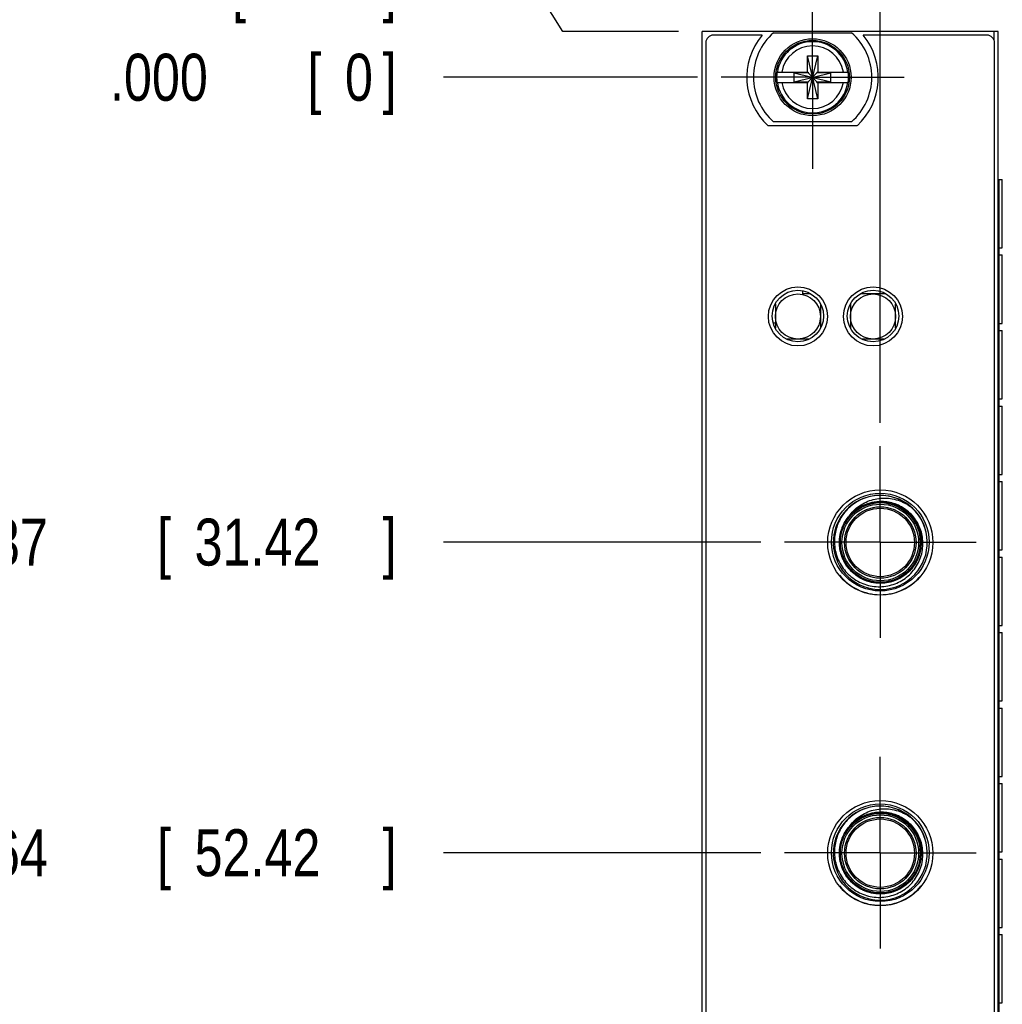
# Model space of a CAD drawing. Header units: inches. Extents: x 0.2 to 16.8, y 0.1 to 10.8.
# Tile 4 of 17: x 1.6 to 4.3, y 5.1 to 7.7. Entities that reach past the tile are written whole.
import ezdxf

# ---------------------------------------------------------------- set-up
doc = ezdxf.new("R2010")
doc.units = ezdxf.units.IN
doc.header["$LTSCALE"] = 0.935
doc.header["$MEASUREMENT"] = 0
doc.linetypes.add('CENTER', pattern=[0.6, 0.375, -0.075, 0.075, -0.075])
doc.layers.get('0').update_dxf_attribs({"linetype": 'CONTINUOUS'})
for name, color, linetype in [('03___PRT_ALL_CURVES', 7, 'CONTINUOUS'), ('DEFAULT_1', 7, 'CENTER'), ('DIMENSIONS', 7, 'CONTINUOUS')]:
    doc.layers.add(name, color=color, linetype=linetype)
doc.styles.get("Standard").update_dxf_attribs({"font": 'txt', "width": 0.8})
doc.dimstyles.new('DIMSTYLE_1', dxfattribs={"dimtxt": 0.125, "dimasz": 0.18, "dimexe": 0.18, "dimexo": 0.0625, "dimgap": 0.09, "dimtad": 0, "dimtih": 1, "dimtoh": 1, "dimdec": 3, "dimzin": 4, "dimdsep": 46, "dimtxsty": 'STANDARD', "dimblk": '_FILLED', "dimblk1": '_FILLED', "dimblk2": '_FILLED', "dimcen": 0.09, "dimadec": 0, "dimazin": 0, "dimtp": 0.001, "dimtm": 0.001, "dimtfac": 1, "dimtdec": 3, "dimtofl": 0, "dimtmove": 0, "dimatfit": 3, "dimldrblk": '_FILLED', "dimfxl": 1, "dimtolj": 1, "dimtzin": 4, "dimarcsym": 0})

# ---------------------------------------------------------------- blocks, each defined once
blk = doc.blocks.new('*D0')
at = {"layer": 'DIMENSIONS', "color": 2, "linetype": 'CONTINUOUS'}
for p, q in [((3.0128, 7.7888), (2.7716, 7.7888)), ((3.0891, 7.6673), (3.0128, 7.7888)), ((3.3966, 7.6673), (3.0891, 7.6673))]:
    blk.add_line(p, q, dxfattribs=at)
at = {"layer": 'DIMENSIONS', "color": 2, "linetype": 'CONTINUOUS', "width": 0.8}
for s, p in [('[', (2.2091, 7.7263)), (']', (2.6091, 7.7263)), ('.122', (1.6841, 7.7263)), ('3.1', (2.3091, 7.7263))]:
    blk.add_text(s, height=0.125, dxfattribs=at).set_placement(p)
blk = doc.blocks.new('_FILLED')
at = {"color": 0, "linetype": 'BYBLOCK'}
blk.add_solid([(0, 0), (-1, 0.174), (-1, -0.174)], dxfattribs=at)
blk = doc.blocks.new('*D1')
at = {"layer": 'DIMENSIONS', "color": 2, "linetype": 'CONTINUOUS'}
blk.add_line((3.6158, 6.3083), (2.7716, 6.3083), dxfattribs=at)
at = {"layer": 'DIMENSIONS', "color": 2, "linetype": 'CONTINUOUS', "width": 0.8}
for s, p in [('1.237', (1.3841, 6.2458)), ('[', (2.0091, 6.2458)), ('31.42', (2.1091, 6.2458)), (']', (2.6091, 6.2458)), ('-', (1.2841, 6.2458))]:
    blk.add_text(s, height=0.125, dxfattribs=at).set_placement(p)
blk = doc.blocks.new('*D2')
at = {"layer": 'DIMENSIONS', "color": 2, "linetype": 'CONTINUOUS'}
blk.add_line((3.6158, 5.4816), (2.7716, 5.4816), dxfattribs=at)
at = {"layer": 'DIMENSIONS', "color": 2, "linetype": 'CONTINUOUS', "width": 0.8}
for s, p in [('2.064', (1.3841, 5.4191)), ('[', (2.0091, 5.4191)), ('52.42', (2.1091, 5.4191)), (']', (2.6091, 5.4191)), ('-', (1.2841, 5.4191))]:
    blk.add_text(s, height=0.125, dxfattribs=at).set_placement(p)
blk = doc.blocks.new('*D3')
at = {"layer": 'DIMENSIONS', "color": 2, "linetype": 'CONTINUOUS'}
blk.add_line((3.6158, 4.6548), (2.7716, 4.6548), dxfattribs=at)
at = {"layer": 'DIMENSIONS', "color": 2, "linetype": 'CONTINUOUS', "width": 0.8}
for s, p in [('2.890', (1.3841, 4.5923)), ('[', (2.0091, 4.5923)), ('73.42', (2.1091, 4.5923)), (']', (2.6091, 4.5923)), ('-', (1.2841, 4.5923))]:
    blk.add_text(s, height=0.125, dxfattribs=at).set_placement(p)
blk = doc.blocks.new('*D4')
at = {"layer": 'DIMENSIONS', "color": 2, "linetype": 'CONTINUOUS'}
blk.add_line((3.6158, 4.0249), (2.7716, 4.0249), dxfattribs=at)
at = {"layer": 'DIMENSIONS', "color": 2, "linetype": 'CONTINUOUS', "width": 0.8}
for s, p in [('3.520', (1.3841, 3.9624)), ('[', (2.0091, 3.9624)), ('89.42', (2.1091, 3.9624)), (']', (2.6091, 3.9624)), ('-', (1.2841, 3.9624))]:
    blk.add_text(s, height=0.125, dxfattribs=at).set_placement(p)
blk = doc.blocks.new('*D5')
at = {"layer": 'DIMENSIONS', "color": 2, "linetype": 'CONTINUOUS'}
blk.add_line((3.4471, 7.5453), (2.7716, 7.5453), dxfattribs=at)
at = {"layer": 'DIMENSIONS', "color": 2, "linetype": 'CONTINUOUS', "width": 0.8}
for s, p in [('.000', (1.8841, 7.4828)), ('[', (2.4091, 7.4828)), ('0', (2.5091, 7.4828)), (']', (2.6091, 7.4828))]:
    blk.add_text(s, height=0.125, dxfattribs=at).set_placement(p)
blk = doc.blocks.new('*D6')
at = {"layer": 'DIMENSIONS', "color": 2, "linetype": 'CONTINUOUS'}
blk.add_line((3.4566, 2.7243), (2.7716, 2.7243), dxfattribs=at)
at = {"layer": 'DIMENSIONS', "color": 2, "linetype": 'CONTINUOUS', "width": 0.8}
for s, p in [('4.821', (1.2841, 2.6618)), ('[', (1.9091, 2.6618)), ('122.45', (2.0091, 2.6618)), (']', (2.6091, 2.6618)), ('-', (1.1841, 2.6618))]:
    blk.add_text(s, height=0.125, dxfattribs=at).set_placement(p)
blk = doc.blocks.new('*D8')
at = {"layer": 'DIMENSIONS', "color": 2, "linetype": 'CONTINUOUS'}
blk.add_line((3.9333, 6.6258), (3.9333, 8.3548), dxfattribs=at)
at = {"layer": 'DIMENSIONS', "color": 2, "linetype": 'CONTINUOUS', "width": 0.8}
for s, p in [(']', (3.9958, 9.4423)), ('4.58', (3.9958, 9.0423)), ('[', (3.9958, 8.9423)), ('.180', (3.9958, 8.4173))]:
    blk.add_text(s, height=0.125, rotation=90, dxfattribs=at).set_placement(p)

msp = doc.modelspace()

# ---------------------------------------------------------------- linework, layer by layer
at = {"color": 7, "linetype": 'CONTINUOUS'}
for p, q in [((3.4591, 2.5293), (3.4591, 7.6673)), ((4.2471, 7.6673), (3.4591, 7.6673)), ((3.6186, 7.6573), (3.4891, 7.6573)), ((3.6493, 7.6638), (3.8568, 7.6638)), ((4.2171, 7.6573), (3.8875, 7.6573)), ((4.2471, 2.5293), (4.2471, 7.6673)), ((3.4691, 7.6373), (3.4691, 3.5673)), ((4.2371, 3.5673), (4.2371, 7.6373)), ((3.7393, 7.4882), (3.7668, 7.6023)), ((3.7393, 7.559), (3.7393, 7.6023)), ((3.7668, 7.4882), (3.7393, 7.6023)), ((3.7393, 7.6023), (3.7668, 7.6023)), ((3.7668, 7.6023), (3.7668, 7.559)), ((3.6584, 7.559), (3.7414, 7.559)), ((3.7045, 7.5335), (3.7045, 7.557)), ((3.7045, 7.5335), (3.8016, 7.557)), ((3.7414, 7.557), (3.7045, 7.557)), ((3.7045, 7.557), (3.8016, 7.5335)), ((3.7414, 7.559), (3.7414, 7.557)), ((3.7414, 7.5335), (3.7648, 7.557)), ((3.7648, 7.5335), (3.7414, 7.557)), ((3.7648, 7.559), (3.7648, 7.557)), ((3.7648, 7.559), (3.8477, 7.559)), ((3.8016, 7.557), (3.7648, 7.557)), ((3.8016, 7.5335), (3.8016, 7.557)), ((3.6584, 7.5315), (3.7414, 7.5315)), ((3.7045, 7.5335), (3.7414, 7.5335)), ((3.7393, 7.4882), (3.7393, 7.5315)), ((3.7414, 7.5315), (3.7414, 7.5335)), ((3.7648, 7.5315), (3.7648, 7.5335)), ((3.7648, 7.5335), (3.8016, 7.5335)), ((3.7648, 7.5315), (3.8477, 7.5315)), ((3.7668, 7.5315), (3.7668, 7.4882)), ((3.7668, 7.4882), (3.7393, 7.4882)), ((3.8713, 7.4163), (3.6348, 7.4163)), ((3.8568, 7.4268), (3.6493, 7.4268)), ((4.2471, 7.2733), (4.2579, 7.2733)), ((4.2579, 7.0913), (4.2579, 7.2733)), ((4.2497, 7.0723), (4.2497, 7.0913)), ((4.2497, 7.0913), (4.2579, 7.0913)), ((4.2497, 7.0723), (4.2579, 7.0723)), ((4.2579, 6.8904), (4.2579, 7.0723)), ((3.7261, 6.977), (3.7261, 6.9687)), ((3.7479, 6.9687), (3.7261, 6.9687)), ((3.9479, 6.9687), (3.8802, 6.9687)), ((3.6541, 6.9417), (3.6541, 6.8781)), ((3.7741, 6.9417), (3.7741, 6.8781)), ((3.8541, 6.9417), (3.8541, 6.8781)), ((3.9741, 6.8781), (3.9741, 6.9417)), ((4.2497, 6.8714), (4.2497, 6.8904)), ((4.2497, 6.8904), (4.2579, 6.8904)), ((4.2497, 6.8714), (4.2579, 6.8714)), ((4.2579, 6.6894), (4.2579, 6.8714)), ((3.7443, 6.8487), (3.6838, 6.8487)), ((3.9443, 6.8487), (3.8838, 6.8487)), ((4.2497, 6.6704), (4.2497, 6.6894)), ((4.2497, 6.6894), (4.2579, 6.6894)), ((4.2497, 6.6704), (4.2579, 6.6704)), ((4.2579, 6.4885), (4.2579, 6.6704)), ((4.2497, 6.4695), (4.2497, 6.4885)), ((4.2497, 6.4885), (4.2579, 6.4885)), ((4.2497, 6.4695), (4.2579, 6.4695)), ((4.2579, 6.2875), (4.2579, 6.4695)), ((4.2497, 6.2685), (4.2497, 6.2875)), ((4.2497, 6.2875), (4.2579, 6.2875)), ((4.2497, 6.2685), (4.2579, 6.2685)), ((4.2579, 6.0866), (4.2579, 6.2685)), ((4.2497, 6.0676), (4.2497, 6.0866)), ((4.2497, 6.0866), (4.2579, 6.0866)), ((4.2497, 6.0676), (4.2579, 6.0676)), ((4.2579, 5.8856), (4.2579, 6.0676)), ((4.2497, 5.8666), (4.2497, 5.8856)), ((4.2497, 5.8856), (4.2579, 5.8856)), ((4.2497, 5.8666), (4.2579, 5.8666)), ((4.2579, 5.6847), (4.2579, 5.8666)), ((4.2497, 5.6657), (4.2497, 5.6847)), ((4.2497, 5.6847), (4.2579, 5.6847)), ((4.2497, 5.6657), (4.2579, 5.6657)), ((4.2579, 5.4837), (4.2579, 5.6657)), ((4.2497, 5.4647), (4.2497, 5.4837)), ((4.2497, 5.4837), (4.2579, 5.4837)), ((4.2497, 5.4647), (4.2579, 5.4647)), ((4.2579, 5.2828), (4.2579, 5.4647)), ((4.2497, 5.2828), (4.2579, 5.2828)), ((4.2497, 5.2638), (4.2497, 5.2828)), ((4.2497, 5.2638), (4.2579, 5.2638)), ((4.2579, 5.0818), (4.2579, 5.2638)), ((4.2497, 5.0818), (4.2579, 5.0818)), ((4.2497, 5.0628), (4.2497, 5.0818))]:
    msp.add_line(p, q, dxfattribs=at)
at = {"color": 9, "linetype": 'CONTINUOUS'}
for p, q in [((4.2351, 7.6673), (4.2351, 7.6447)), ((4.2491, 3.2733), (4.2491, 7.2733)), ((4.2577, 7.0913), (4.2577, 7.2733)), ((4.2577, 6.8904), (4.2577, 7.0723)), ((4.2577, 6.6894), (4.2577, 6.8714)), ((4.2577, 6.4885), (4.2577, 6.6704)), ((4.2577, 6.2875), (4.2577, 6.4695)), ((4.2577, 6.0866), (4.2577, 6.2685)), ((4.2577, 5.8856), (4.2577, 6.0676)), ((4.2577, 5.6847), (4.2577, 5.8666)), ((4.2577, 5.4837), (4.2577, 5.6657)), ((4.2577, 5.2828), (4.2577, 5.4647)), ((4.2577, 5.0818), (4.2577, 5.2638))]:
    msp.add_line(p, q, dxfattribs=at)
at = {"color": 7, "linetype": 'CONTINUOUS'}
for centre, radius in [((3.7531, 7.5453), 0.1025), ((3.7531, 7.5453), 0.098), ((3.7141, 6.9087), 0.0785), ((3.7141, 6.9099), 0.0685), ((3.9141, 6.9087), 0.0785), ((3.9141, 6.9099), 0.0685), ((3.7141, 6.9087), 0.06), ((3.9141, 6.9087), 0.06), ((3.9333, 6.3072), 0.14), ((3.9333, 6.3083), 0.13), ((3.9333, 6.3072), 0.106), ((3.9333, 6.3072), 0.091), ((3.9333, 5.4804), 0.14), ((3.9333, 5.4816), 0.13), ((3.9333, 5.4804), 0.106), ((3.9333, 5.4804), 0.091)]:
    msp.add_circle(centre, radius, dxfattribs=at)
at = {"color": 9, "linetype": 'CONTINUOUS'}
for centre, radius in [((3.9333, 6.3072), 0.102), ((3.9333, 6.3072), 0.095), ((3.9333, 5.4804), 0.102), ((3.9333, 5.4804), 0.095)]:
    msp.add_circle(centre, radius, dxfattribs=at)
at = {"color": 7, "linetype": 'CONTINUOUS'}
for centre, radius, start, end in [((3.4891, 7.6373), 0.02, 90, 180), ((3.7531, 7.5453), 0.175, 140.2082, 227.4886), ((3.7531, 7.5453), 0.1575, 131.203, 228.797), ((3.7531, 7.5453), 0.1575, 311.203, 48.797), ((3.7531, 7.5453), 0.175, 312.5114, 39.7918), ((4.2171, 7.6373), 0.02, 0, 90), ((3.7531, 7.5453), 0.0956, 171.7166, 188.2834), ((3.7531, 7.5453), 0.0956, 351.7166, 8.2834), ((3.9333, 6.3072), 0.125, 120.0571, 119.8434), ((3.9333, 6.3075), 0.125, 17.046, 149.2972), ((3.9333, 6.3083), 0.14, 219.1351, 320.7543), ((3.9333, 5.4804), 0.125, 120.0571, 119.8434), ((3.9333, 5.4807), 0.125, 17.046, 149.2972), ((3.9333, 5.4816), 0.14, 219.1351, 320.7543)]:
    msp.add_arc(centre, radius, start, end, dxfattribs=at)
at = {"color": 9, "linetype": 'CONTINUOUS'}
for radius, start, end in [(0.0947, 8.3637, 171.6363), (0.0832, 9.5336, 170.4664), (0.0947, 188.3637, 351.6363), (0.0832, 189.5336, 350.4664)]:
    msp.add_arc((3.7531, 7.5453), radius, start, end, dxfattribs=at)
at = {"color": 7, "linetype": 'CONTINUOUS'}
for points, knots in [([(3.8616, 6.391), (3.862, 6.3914), (3.8671, 6.3966), (3.8779, 6.4056), (3.8953, 6.4155), (3.9144, 6.4222), (3.9345, 6.4256), (3.9551, 6.4254), (3.9757, 6.4216), (3.9955, 6.4143), (4.0078, 6.4071), (4.0136, 6.403)], [0, 0, 0, 0, 0.01111, 0.13137, 0.251795, 0.372815, 0.495096, 0.618802, 0.743984, 0.871132, 1, 1, 1, 1]), ([(3.8709, 6.4155), (3.8656, 6.4123), (3.8555, 6.405), (3.842, 6.392), (3.8308, 6.3773), (3.8219, 6.3611), (3.8155, 6.3437), (3.8118, 6.3256), (3.8111, 6.3133), (3.8113, 6.3072)], [0, 0, 0, 0, 0.143932, 0.28873, 0.431332, 0.572837, 0.71578, 0.85872, 1, 1, 1, 1]), ([(3.924, 6.4154), (3.9217, 6.4151), (3.9174, 6.4145), (3.9113, 6.4133), (3.9058, 6.4119), (3.9008, 6.4103), (3.8963, 6.4087), (3.8921, 6.407), (3.8884, 6.4053), (3.885, 6.4036), (3.8819, 6.4019), (3.8792, 6.4003), (3.8767, 6.3988), (3.8745, 6.3974), (3.8725, 6.396), (3.8708, 6.3948), (3.8692, 6.3936), (3.8678, 6.3925), (3.8665, 6.3915), (3.8653, 6.3906), (3.8644, 6.3898), (3.8638, 6.3894), (3.8637, 6.3892)], [0, 0, 0, 0, 0.102375, 0.195338, 0.280106, 0.357965, 0.430169, 0.497338, 0.559377, 0.616262, 0.668213, 0.715565, 0.758635, 0.797753, 0.83326, 0.865499, 0.894818, 0.921567, 0.946097, 0.968758, 0.989903, 1, 1, 1, 1]), ([(4.0466, 6.3072), (4.0464, 6.3134), (4.0451, 6.3257), (4.0402, 6.3436), (4.0323, 6.3604), (4.0219, 6.3756), (4.009, 6.389), (3.994, 6.4001), (3.9775, 6.4085), (3.9601, 6.4139), (3.9421, 6.4164), (3.93, 6.4161), (3.924, 6.4154)], [0, 0, 0, 0, 0.10082, 0.201278, 0.301942, 0.401894, 0.502728, 0.60408, 0.704548, 0.803542, 0.901866, 1, 1, 1, 1]), ([(3.8637, 6.3892), (3.8635, 6.3891), (3.863, 6.3887), (3.8622, 6.388), (3.8613, 6.3872), (3.8605, 6.3864), (3.8597, 6.3857), (3.859, 6.385), (3.8583, 6.3844), (3.8577, 6.3837), (3.8571, 6.3832), (3.8565, 6.3826), (3.856, 6.3821), (3.8555, 6.3816), (3.855, 6.3811), (3.8546, 6.3807), (3.8542, 6.3803), (3.8538, 6.3799), (3.8535, 6.3795), (3.8532, 6.3792), (3.8529, 6.3789), (3.8526, 6.3786), (3.8523, 6.3783), (3.8521, 6.3781), (3.8519, 6.3778), (3.8517, 6.3776), (3.8515, 6.3774), (3.8513, 6.3773), (3.8512, 6.3771), (3.851, 6.3769), (3.8509, 6.3768), (3.8508, 6.3767), (3.8507, 6.3766), (3.8506, 6.3765), (3.8505, 6.3764), (3.8504, 6.3763), (3.8503, 6.3762), (3.8503, 6.3762), (3.8502, 6.3761), (3.8501, 6.376), (3.8501, 6.376), (3.85, 6.3759), (3.85, 6.3758), (3.8499, 6.3758), (3.8498, 6.3757), (3.8498, 6.3757), (3.8497, 6.3756), (3.8496, 6.3755), (3.8496, 6.3755), (3.8495, 6.3754), (3.8494, 6.3753), (3.8493, 6.3753), (3.8492, 6.3753), (3.8492, 6.3754), (3.8493, 6.3755), (3.8493, 6.3756), (3.8493, 6.3757), (3.8494, 6.3758), (3.8494, 6.3758), (3.8495, 6.3759), (3.8496, 6.3761), (3.8496, 6.3762), (3.8497, 6.3763), (3.8498, 6.3764), (3.8499, 6.3766), (3.85, 6.3767), (3.8501, 6.3769), (3.8502, 6.3771), (3.8503, 6.3772), (3.8503, 6.3773)], [0, 0, 0, 0, 0.029404, 0.08579, 0.139155, 0.189603, 0.237237, 0.282164, 0.324489, 0.364319, 0.401762, 0.436924, 0.469915, 0.500842, 0.529814, 0.556937, 0.58232, 0.606114, 0.628398, 0.649209, 0.668583, 0.686567, 0.703212, 0.718578, 0.732727, 0.745728, 0.757648, 0.768558, 0.778526, 0.787622, 0.795912, 0.803464, 0.810345, 0.816618, 0.82235, 0.827603, 0.832442, 0.83693, 0.841131, 0.845108, 0.848923, 0.852641, 0.856325, 0.860036, 0.863838, 0.867794, 0.871964, 0.876409, 0.881201, 0.886274, 0.891242, 0.895651, 0.898494, 0.902253, 0.906724, 0.911182, 0.915707, 0.920349, 0.925172, 0.930248, 0.935652, 0.941462, 0.94776, 0.954627, 0.962143, 0.970384, 0.979413, 0.989276, 1, 1, 1, 1]), ([(3.8113, 6.3072), (3.8114, 6.3002), (3.813, 6.2861), (3.8189, 6.2657), (3.8283, 6.2468), (3.8406, 6.2299), (3.8556, 6.2155), (3.8728, 6.2039), (3.8917, 6.1954), (3.9118, 6.1904), (3.9325, 6.1889), (3.9531, 6.1911), (3.9728, 6.1967), (3.991, 6.2057), (4.0075, 6.2176), (4.0215, 6.2321), (4.0328, 6.2489), (4.0411, 6.2674), (4.0459, 6.2871), (4.0468, 6.3005), (4.0466, 6.3072)], [0, 0, 0, 0, 0.056992, 0.114479, 0.17157, 0.227611, 0.283408, 0.339593, 0.39547, 0.451, 0.507176, 0.563196, 0.618246, 0.672761, 0.727427, 0.782087, 0.83629, 0.891107, 0.945962, 1, 1, 1, 1]), ([(3.8709, 5.5887), (3.8656, 5.5855), (3.8555, 5.5782), (3.842, 5.5653), (3.8308, 5.5505), (3.8219, 5.5343), (3.8155, 5.5169), (3.8118, 5.4988), (3.8111, 5.4865), (3.8113, 5.4804)], [0, 0, 0, 0, 0.143932, 0.28873, 0.431332, 0.572837, 0.71578, 0.85872, 1, 1, 1, 1]), ([(3.8616, 5.5642), (3.862, 5.5646), (3.8671, 5.5698), (3.8779, 5.5788), (3.8953, 5.5887), (3.9144, 5.5955), (3.9345, 5.5988), (3.9551, 5.5986), (3.9757, 5.5949), (3.9955, 5.5875), (4.0078, 5.5803), (4.0136, 5.5762)], [0, 0, 0, 0, 0.01111, 0.13137, 0.251795, 0.372815, 0.495096, 0.618802, 0.743984, 0.871132, 1, 1, 1, 1]), ([(3.924, 5.5886), (3.9217, 5.5884), (3.9174, 5.5878), (3.9113, 5.5865), (3.9058, 5.5851), (3.9008, 5.5835), (3.8963, 5.5819), (3.8921, 5.5802), (3.8884, 5.5785), (3.885, 5.5768), (3.8819, 5.5751), (3.8792, 5.5736), (3.8767, 5.572), (3.8745, 5.5706), (3.8725, 5.5693), (3.8708, 5.568), (3.8692, 5.5669), (3.8678, 5.5658), (3.8665, 5.5648), (3.8653, 5.5638), (3.8644, 5.563), (3.8638, 5.5626), (3.8637, 5.5624)], [0, 0, 0, 0, 0.102375, 0.195338, 0.280106, 0.357965, 0.430169, 0.497338, 0.559377, 0.616262, 0.668213, 0.715565, 0.758635, 0.797753, 0.83326, 0.865499, 0.894818, 0.921567, 0.946097, 0.968758, 0.989903, 1, 1, 1, 1]), ([(4.0466, 5.4804), (4.0464, 5.4866), (4.0451, 5.4989), (4.0402, 5.5168), (4.0323, 5.5336), (4.0219, 5.5489), (4.009, 5.5623), (3.994, 5.5733), (3.9775, 5.5817), (3.9601, 5.5872), (3.9421, 5.5896), (3.93, 5.5893), (3.924, 5.5886)], [0, 0, 0, 0, 0.10082, 0.201278, 0.301942, 0.401894, 0.502728, 0.60408, 0.704548, 0.803542, 0.901866, 1, 1, 1, 1]), ([(3.8637, 5.5624), (3.8635, 5.5623), (3.863, 5.5619), (3.8622, 5.5612), (3.8613, 5.5604), (3.8605, 5.5597), (3.8597, 5.5589), (3.859, 5.5582), (3.8583, 5.5576), (3.8577, 5.557), (3.8571, 5.5564), (3.8565, 5.5558), (3.856, 5.5553), (3.8555, 5.5548), (3.855, 5.5544), (3.8546, 5.5539), (3.8542, 5.5535), (3.8538, 5.5531), (3.8535, 5.5528), (3.8532, 5.5524), (3.8529, 5.5521), (3.8526, 5.5518), (3.8523, 5.5516), (3.8521, 5.5513), (3.8519, 5.5511), (3.8517, 5.5509), (3.8515, 5.5507), (3.8513, 5.5505), (3.8512, 5.5503), (3.851, 5.5502), (3.8509, 5.55), (3.8508, 5.5499), (3.8507, 5.5498), (3.8506, 5.5497), (3.8505, 5.5496), (3.8504, 5.5495), (3.8503, 5.5495), (3.8503, 5.5494), (3.8502, 5.5493), (3.8501, 5.5493), (3.8501, 5.5492), (3.85, 5.5491), (3.85, 5.5491), (3.8499, 5.549), (3.8498, 5.549), (3.8498, 5.5489), (3.8497, 5.5488), (3.8496, 5.5488), (3.8496, 5.5487), (3.8495, 5.5486), (3.8494, 5.5486), (3.8493, 5.5485), (3.8492, 5.5485), (3.8492, 5.5486), (3.8493, 5.5487), (3.8493, 5.5488), (3.8493, 5.5489), (3.8494, 5.549), (3.8494, 5.5491), (3.8495, 5.5492), (3.8496, 5.5493), (3.8496, 5.5494), (3.8497, 5.5495), (3.8498, 5.5496), (3.8499, 5.5498), (3.85, 5.5499), (3.8501, 5.5501), (3.8502, 5.5503), (3.8503, 5.5504), (3.8503, 5.5505)], [0, 0, 0, 0, 0.029404, 0.08579, 0.139155, 0.189603, 0.237237, 0.282164, 0.324489, 0.364319, 0.401762, 0.436924, 0.469915, 0.500842, 0.529814, 0.556937, 0.58232, 0.606114, 0.628398, 0.649209, 0.668583, 0.686567, 0.703212, 0.718578, 0.732727, 0.745728, 0.757648, 0.768558, 0.778526, 0.787622, 0.795912, 0.803464, 0.810345, 0.816618, 0.82235, 0.827603, 0.832442, 0.83693, 0.841131, 0.845108, 0.848923, 0.852641, 0.856325, 0.860036, 0.863838, 0.867794, 0.871964, 0.876409, 0.881201, 0.886274, 0.891242, 0.895651, 0.898494, 0.902253, 0.906724, 0.911182, 0.915707, 0.920349, 0.925172, 0.930248, 0.935652, 0.941462, 0.94776, 0.954627, 0.962143, 0.970384, 0.979413, 0.989276, 1, 1, 1, 1]), ([(3.8113, 5.4804), (3.8114, 5.4734), (3.813, 5.4593), (3.8189, 5.4389), (3.8283, 5.42), (3.8406, 5.4032), (3.8556, 5.3887), (3.8728, 5.3771), (3.8917, 5.3687), (3.9118, 5.3636), (3.9325, 5.3621), (3.9531, 5.3643), (3.9728, 5.37), (3.991, 5.3789), (4.0075, 5.3908), (4.0215, 5.4053), (4.0328, 5.4221), (4.0411, 5.4406), (4.0459, 5.4603), (4.0468, 5.4738), (4.0466, 5.4804)], [0, 0, 0, 0, 0.056992, 0.114479, 0.17157, 0.227611, 0.283408, 0.339593, 0.39547, 0.451, 0.507176, 0.563196, 0.618246, 0.672761, 0.727427, 0.782087, 0.83629, 0.891107, 0.945962, 1, 1, 1, 1])]:
    msp.add_open_spline(points, degree=3, knots=knots, dxfattribs=at)
at = {"color": 9, "linetype": 'CONTINUOUS'}
for points, knots in [([(3.8503, 6.3773), (3.8545, 6.3822), (3.8636, 6.3912), (3.8796, 6.4022), (3.8972, 6.4102), (3.9159, 6.415), (3.9352, 6.4164), (3.9544, 6.4143), (3.973, 6.4089), (3.9903, 6.4003), (4.0059, 6.3888), (4.0191, 6.3747), (4.0297, 6.3585), (4.0372, 6.3407), (4.0415, 6.3219), (4.0424, 6.3025), (4.0399, 6.2834), (4.034, 6.2649), (4.025, 6.2478), (4.0131, 6.2326), (3.9987, 6.2197), (3.9822, 6.2096), (3.9642, 6.2025), (3.9452, 6.1987), (3.9259, 6.1983), (3.9068, 6.2013), (3.8885, 6.2076), (3.8717, 6.2171), (3.8567, 6.2294), (3.8442, 6.2441), (3.8345, 6.2608), (3.8279, 6.279), (3.8245, 6.298), (3.8246, 6.3174), (3.8281, 6.3364), (3.8349, 6.3545), (3.8448, 6.3711), (3.8575, 6.3857), (3.8725, 6.3979), (3.8895, 6.4072), (3.9078, 6.4134), (3.927, 6.4162), (3.9463, 6.4156), (3.9652, 6.4116), (3.9831, 6.4043), (3.9995, 6.394), (4.0138, 6.381), (4.0255, 6.3656), (4.0344, 6.3485), (4.0401, 6.33), (4.0425, 6.3108), (4.0414, 6.2915), (4.0369, 6.2727), (4.0292, 6.2549), (4.0185, 6.2388), (4.0051, 6.2249), (3.9894, 6.2135), (3.972, 6.2051), (3.9534, 6.1999), (3.9342, 6.198), (3.9149, 6.1996), (3.8962, 6.2045), (3.8787, 6.2127), (3.8628, 6.2238), (3.8492, 6.2376), (3.8383, 6.2535), (3.8303, 6.2711), (3.8255, 6.2899), (3.8242, 6.3092), (3.8262, 6.3284), (3.8317, 6.3469), (3.8403, 6.3643), (3.851, 6.3787), (3.8592, 6.3867), (3.863, 6.3899)], [0, 0, 0, 0, 0.013931, 0.027862, 0.041793, 0.055724, 0.069655, 0.083587, 0.097518, 0.111449, 0.12538, 0.139311, 0.153242, 0.167173, 0.181104, 0.195035, 0.208966, 0.222897, 0.236829, 0.25076, 0.264691, 0.278622, 0.292553, 0.306484, 0.320415, 0.334346, 0.348277, 0.362208, 0.376139, 0.390071, 0.404002, 0.417933, 0.431864, 0.445795, 0.459726, 0.473657, 0.487588, 0.501519, 0.51545, 0.529381, 0.543313, 0.557244, 0.571175, 0.585106, 0.599037, 0.612968, 0.626899, 0.64083, 0.654761, 0.668692, 0.682623, 0.696555, 0.710486, 0.724417, 0.738348, 0.752279, 0.76621, 0.780141, 0.794072, 0.808003, 0.821934, 0.835865, 0.849797, 0.863728, 0.877659, 0.89159, 0.905521, 0.919452, 0.933383, 0.947314, 0.961245, 0.975176, 0.989107, 1, 1, 1, 1]), ([(3.864, 6.3908), (3.869, 6.3949), (3.8796, 6.4022), (3.8972, 6.4102), (3.9159, 6.415), (3.9352, 6.4164), (3.9544, 6.4143), (3.973, 6.4089), (3.9903, 6.4003), (4.0059, 6.3888), (4.0191, 6.3747), (4.0297, 6.3585), (4.0372, 6.3407), (4.0415, 6.3219), (4.0424, 6.3025), (4.0399, 6.2834), (4.034, 6.2649), (4.025, 6.2478), (4.0131, 6.2326), (3.9987, 6.2197), (3.9822, 6.2096), (3.9642, 6.2025), (3.9452, 6.1987), (3.9259, 6.1983), (3.9068, 6.2013), (3.8885, 6.2076), (3.8717, 6.2171), (3.8567, 6.2294), (3.8442, 6.2441), (3.8345, 6.2608), (3.8279, 6.279), (3.8245, 6.298), (3.8246, 6.3174), (3.8281, 6.3364), (3.8349, 6.3545), (3.8448, 6.3711), (3.8575, 6.3857), (3.8725, 6.3979), (3.8895, 6.4072), (3.9078, 6.4134), (3.927, 6.4162), (3.9463, 6.4156), (3.9652, 6.4116), (3.9831, 6.4043), (3.9995, 6.394), (4.0138, 6.381), (4.0255, 6.3656), (4.0344, 6.3485), (4.0401, 6.33), (4.0425, 6.3108), (4.0414, 6.2915), (4.0369, 6.2727), (4.0292, 6.2549), (4.0185, 6.2388), (4.0051, 6.2249), (3.9894, 6.2135), (3.972, 6.2051), (3.9534, 6.1999), (3.9342, 6.198), (3.9149, 6.1996), (3.8962, 6.2045), (3.8787, 6.2127), (3.8628, 6.2238), (3.8492, 6.2376), (3.8383, 6.2535), (3.8303, 6.2711), (3.8255, 6.2899), (3.8242, 6.3092), (3.8262, 6.3284), (3.8317, 6.3469), (3.8403, 6.3643), (3.851, 6.3787), (3.8592, 6.3867), (3.863, 6.3899)], [0, 0, 0, 0, 0.014128, 0.028256, 0.042384, 0.056512, 0.07064, 0.084767, 0.098895, 0.113023, 0.127151, 0.141279, 0.155407, 0.169535, 0.183663, 0.197791, 0.211919, 0.226047, 0.240174, 0.254302, 0.26843, 0.282558, 0.296686, 0.310814, 0.324942, 0.33907, 0.353198, 0.367326, 0.381453, 0.395581, 0.409709, 0.423837, 0.437965, 0.452093, 0.466221, 0.480349, 0.494477, 0.508605, 0.522733, 0.53686, 0.550988, 0.565116, 0.579244, 0.593372, 0.6075, 0.621628, 0.635756, 0.649884, 0.664012, 0.67814, 0.692267, 0.706395, 0.720523, 0.734651, 0.748779, 0.762907, 0.777035, 0.791163, 0.805291, 0.819419, 0.833547, 0.847674, 0.861802, 0.87593, 0.890058, 0.904186, 0.918314, 0.932442, 0.94657, 0.960698, 0.974826, 0.988954, 1, 1, 1, 1]), ([(3.864, 6.3908), (3.869, 6.3949), (3.8796, 6.4022), (3.8972, 6.4102), (3.9159, 6.415), (3.9352, 6.4164), (3.9544, 6.4143), (3.973, 6.4089), (3.9903, 6.4003), (4.0059, 6.3888), (4.0191, 6.3747), (4.0297, 6.3585), (4.0372, 6.3407), (4.0415, 6.3219), (4.0424, 6.3025), (4.0399, 6.2834), (4.034, 6.2649), (4.025, 6.2478), (4.0131, 6.2326), (3.9987, 6.2197), (3.9822, 6.2096), (3.9642, 6.2025), (3.9452, 6.1987), (3.9259, 6.1983), (3.9068, 6.2013), (3.8885, 6.2076), (3.8717, 6.2171), (3.8567, 6.2294), (3.8442, 6.2441), (3.8345, 6.2608), (3.8279, 6.279), (3.8245, 6.298), (3.8246, 6.3174), (3.8281, 6.3364), (3.8349, 6.3545), (3.8448, 6.3711), (3.8575, 6.3857), (3.8725, 6.3979), (3.8895, 6.4072), (3.9078, 6.4134), (3.927, 6.4162), (3.9463, 6.4156), (3.9652, 6.4116), (3.9831, 6.4043), (3.9995, 6.394), (4.0138, 6.381), (4.0255, 6.3656), (4.0344, 6.3485), (4.0401, 6.33), (4.0425, 6.3108), (4.0414, 6.2915), (4.0369, 6.2727), (4.0292, 6.2549), (4.0185, 6.2388), (4.0051, 6.2249), (3.9894, 6.2135), (3.972, 6.2051), (3.9534, 6.1999), (3.9342, 6.198), (3.9149, 6.1996), (3.8962, 6.2045), (3.8787, 6.2127), (3.8628, 6.2238), (3.8492, 6.2376), (3.8383, 6.2535), (3.8303, 6.2711), (3.8255, 6.2899), (3.8242, 6.3092), (3.8262, 6.3284), (3.8317, 6.3469), (3.8403, 6.3643), (3.8518, 6.3798), (3.8659, 6.393), (3.8821, 6.4036), (3.896, 6.4095), (3.9044, 6.4119), (3.9066, 6.4125)], [0, 0, 0, 0, 0.013633, 0.027266, 0.040899, 0.054532, 0.068165, 0.081798, 0.09543, 0.109063, 0.122696, 0.136329, 0.149962, 0.163595, 0.177228, 0.190861, 0.204494, 0.218127, 0.23176, 0.245393, 0.259026, 0.272659, 0.286291, 0.299924, 0.313557, 0.32719, 0.340823, 0.354456, 0.368089, 0.381722, 0.395355, 0.408988, 0.422621, 0.436254, 0.449887, 0.463519, 0.477152, 0.490785, 0.504418, 0.518051, 0.531684, 0.545317, 0.55895, 0.572583, 0.586216, 0.599849, 0.613482, 0.627115, 0.640747, 0.65438, 0.668013, 0.681646, 0.695279, 0.708912, 0.722545, 0.736178, 0.749811, 0.763444, 0.777077, 0.79071, 0.804343, 0.817976, 0.831608, 0.845241, 0.858874, 0.872507, 0.88614, 0.899773, 0.913406, 0.927039, 0.940672, 0.954305, 0.967938, 0.981571, 0.995204, 1, 1, 1, 1]), ([(3.9115, 6.4136), (3.913, 6.4139), (3.9208, 6.4153), (3.9352, 6.4164), (3.9544, 6.4143), (3.973, 6.4089), (3.9903, 6.4003), (4.0059, 6.3888), (4.0191, 6.3747), (4.0297, 6.3585), (4.0372, 6.3407), (4.0415, 6.3219), (4.0424, 6.3025), (4.0399, 6.2834), (4.034, 6.2649), (4.025, 6.2478), (4.0131, 6.2326), (3.9987, 6.2197), (3.9822, 6.2096), (3.9642, 6.2025), (3.9452, 6.1987), (3.9259, 6.1983), (3.9068, 6.2013), (3.8885, 6.2076), (3.8717, 6.2171), (3.8567, 6.2294), (3.8442, 6.2441), (3.8345, 6.2608), (3.8279, 6.279), (3.8245, 6.298), (3.8246, 6.3174), (3.8281, 6.3364), (3.8349, 6.3545), (3.8448, 6.3711), (3.8575, 6.3857), (3.8725, 6.3979), (3.8895, 6.4072), (3.9078, 6.4134), (3.927, 6.4162), (3.9463, 6.4156), (3.9652, 6.4116), (3.9831, 6.4043), (3.9995, 6.394), (4.0138, 6.381), (4.0255, 6.3656), (4.0344, 6.3485), (4.0401, 6.33), (4.0425, 6.3108), (4.0414, 6.2915), (4.0369, 6.2727), (4.0292, 6.2549), (4.0185, 6.2388), (4.0051, 6.2249), (3.9894, 6.2135), (3.972, 6.2051), (3.9534, 6.1999), (3.9342, 6.198), (3.9149, 6.1996), (3.8962, 6.2045), (3.8787, 6.2127), (3.8628, 6.2238), (3.8492, 6.2376), (3.8383, 6.2535), (3.8303, 6.2711), (3.8255, 6.2899), (3.8242, 6.3092), (3.8262, 6.3284), (3.8317, 6.3469), (3.8403, 6.3643), (3.8518, 6.3798), (3.8659, 6.393), (3.8821, 6.4036), (3.896, 6.4095), (3.9044, 6.4119), (3.9066, 6.4125)], [0, 0, 0, 0, 0.003377, 0.017543, 0.031709, 0.045876, 0.060042, 0.074208, 0.088374, 0.102541, 0.116707, 0.130873, 0.145039, 0.159206, 0.173372, 0.187538, 0.201705, 0.215871, 0.230037, 0.244203, 0.25837, 0.272536, 0.286702, 0.300868, 0.315035, 0.329201, 0.343367, 0.357534, 0.3717, 0.385866, 0.400032, 0.414199, 0.428365, 0.442531, 0.456697, 0.470864, 0.48503, 0.499196, 0.513363, 0.527529, 0.541695, 0.555861, 0.570028, 0.584194, 0.59836, 0.612527, 0.626693, 0.640859, 0.655025, 0.669192, 0.683358, 0.697524, 0.71169, 0.725857, 0.740023, 0.754189, 0.768356, 0.782522, 0.796688, 0.810854, 0.825021, 0.839187, 0.853353, 0.867519, 0.881686, 0.895852, 0.910018, 0.924185, 0.938351, 0.952517, 0.966683, 0.98085, 0.995016, 1, 1, 1, 1]), ([(3.9115, 6.4136), (3.913, 6.4139), (3.9152, 6.4143), (3.9174, 6.4146), (3.9182, 6.4147)], [0, 0, 0, 0, 0.679427, 1, 1, 1, 1]), ([(3.8503, 5.5505), (3.8545, 5.5554), (3.8636, 5.5645), (3.8796, 5.5754), (3.8972, 5.5834), (3.9159, 5.5882), (3.9352, 5.5896), (3.9544, 5.5875), (3.973, 5.5821), (3.9903, 5.5735), (4.0059, 5.562), (4.0191, 5.5479), (4.0297, 5.5318), (4.0372, 5.5139), (4.0415, 5.4951), (4.0424, 5.4758), (4.0399, 5.4566), (4.034, 5.4382), (4.025, 5.4211), (4.0131, 5.4058), (3.9987, 5.3929), (3.9822, 5.3828), (3.9642, 5.3757), (3.9452, 5.3719), (3.9259, 5.3715), (3.9068, 5.3745), (3.8885, 5.3809), (3.8717, 5.3903), (3.8567, 5.4026), (3.8442, 5.4173), (3.8345, 5.4341), (3.8279, 5.4522), (3.8245, 5.4713), (3.8246, 5.4906), (3.8281, 5.5096), (3.8349, 5.5277), (3.8448, 5.5444), (3.8575, 5.559), (3.8725, 5.5711), (3.8895, 5.5804), (3.9078, 5.5866), (3.927, 5.5894), (3.9463, 5.5888), (3.9652, 5.5848), (3.9831, 5.5776), (3.9995, 5.5673), (4.0138, 5.5542), (4.0255, 5.5389), (4.0344, 5.5217), (4.0401, 5.5032), (4.0425, 5.484), (4.0414, 5.4647), (4.0369, 5.4459), (4.0292, 5.4282), (4.0185, 5.4121), (4.0051, 5.3981), (3.9894, 5.3868), (3.972, 5.3783), (3.9534, 5.3731), (3.9342, 5.3712), (3.9149, 5.3728), (3.8962, 5.3778), (3.8787, 5.3859), (3.8628, 5.3971), (3.8492, 5.4108), (3.8383, 5.4267), (3.8303, 5.4443), (3.8255, 5.4631), (3.8242, 5.4824), (3.8262, 5.5016), (3.8317, 5.5202), (3.8403, 5.5375), (3.851, 5.5519), (3.8592, 5.5599), (3.863, 5.5632)], [0, 0, 0, 0, 0.013931, 0.027862, 0.041793, 0.055724, 0.069655, 0.083587, 0.097518, 0.111449, 0.12538, 0.139311, 0.153242, 0.167173, 0.181104, 0.195035, 0.208966, 0.222897, 0.236829, 0.25076, 0.264691, 0.278622, 0.292553, 0.306484, 0.320415, 0.334346, 0.348277, 0.362208, 0.376139, 0.390071, 0.404002, 0.417933, 0.431864, 0.445795, 0.459726, 0.473657, 0.487588, 0.501519, 0.51545, 0.529381, 0.543313, 0.557244, 0.571175, 0.585106, 0.599037, 0.612968, 0.626899, 0.64083, 0.654761, 0.668692, 0.682623, 0.696555, 0.710486, 0.724417, 0.738348, 0.752279, 0.76621, 0.780141, 0.794072, 0.808003, 0.821934, 0.835865, 0.849797, 0.863728, 0.877659, 0.89159, 0.905521, 0.919452, 0.933383, 0.947314, 0.961245, 0.975176, 0.989107, 1, 1, 1, 1]), ([(3.864, 5.564), (3.869, 5.5681), (3.8796, 5.5754), (3.8972, 5.5834), (3.9159, 5.5882), (3.9352, 5.5896), (3.9544, 5.5875), (3.973, 5.5821), (3.9903, 5.5735), (4.0059, 5.562), (4.0191, 5.5479), (4.0297, 5.5318), (4.0372, 5.5139), (4.0415, 5.4951), (4.0424, 5.4758), (4.0399, 5.4566), (4.034, 5.4382), (4.025, 5.4211), (4.0131, 5.4058), (3.9987, 5.3929), (3.9822, 5.3828), (3.9642, 5.3757), (3.9452, 5.3719), (3.9259, 5.3715), (3.9068, 5.3745), (3.8885, 5.3809), (3.8717, 5.3903), (3.8567, 5.4026), (3.8442, 5.4173), (3.8345, 5.4341), (3.8279, 5.4522), (3.8245, 5.4713), (3.8246, 5.4906), (3.8281, 5.5096), (3.8349, 5.5277), (3.8448, 5.5444), (3.8575, 5.559), (3.8725, 5.5711), (3.8895, 5.5804), (3.9078, 5.5866), (3.927, 5.5894), (3.9463, 5.5888), (3.9652, 5.5848), (3.9831, 5.5776), (3.9995, 5.5673), (4.0138, 5.5542), (4.0255, 5.5389), (4.0344, 5.5217), (4.0401, 5.5032), (4.0425, 5.484), (4.0414, 5.4647), (4.0369, 5.4459), (4.0292, 5.4282), (4.0185, 5.4121), (4.0051, 5.3981), (3.9894, 5.3868), (3.972, 5.3783), (3.9534, 5.3731), (3.9342, 5.3712), (3.9149, 5.3728), (3.8962, 5.3778), (3.8787, 5.3859), (3.8628, 5.3971), (3.8492, 5.4108), (3.8383, 5.4267), (3.8303, 5.4443), (3.8255, 5.4631), (3.8242, 5.4824), (3.8262, 5.5016), (3.8317, 5.5202), (3.8403, 5.5375), (3.851, 5.5519), (3.8592, 5.5599), (3.863, 5.5632)], [0, 0, 0, 0, 0.014128, 0.028256, 0.042384, 0.056512, 0.07064, 0.084767, 0.098895, 0.113023, 0.127151, 0.141279, 0.155407, 0.169535, 0.183663, 0.197791, 0.211919, 0.226047, 0.240174, 0.254302, 0.26843, 0.282558, 0.296686, 0.310814, 0.324942, 0.33907, 0.353198, 0.367326, 0.381453, 0.395581, 0.409709, 0.423837, 0.437965, 0.452093, 0.466221, 0.480349, 0.494477, 0.508605, 0.522733, 0.53686, 0.550988, 0.565116, 0.579244, 0.593372, 0.6075, 0.621628, 0.635756, 0.649884, 0.664012, 0.67814, 0.692267, 0.706395, 0.720523, 0.734651, 0.748779, 0.762907, 0.777035, 0.791163, 0.805291, 0.819419, 0.833547, 0.847674, 0.861802, 0.87593, 0.890058, 0.904186, 0.918314, 0.932442, 0.94657, 0.960698, 0.974826, 0.988954, 1, 1, 1, 1]), ([(3.864, 5.564), (3.869, 5.5681), (3.8796, 5.5754), (3.8972, 5.5834), (3.9159, 5.5882), (3.9352, 5.5896), (3.9544, 5.5875), (3.973, 5.5821), (3.9903, 5.5735), (4.0059, 5.562), (4.0191, 5.5479), (4.0297, 5.5318), (4.0372, 5.5139), (4.0415, 5.4951), (4.0424, 5.4758), (4.0399, 5.4566), (4.034, 5.4382), (4.025, 5.4211), (4.0131, 5.4058), (3.9987, 5.3929), (3.9822, 5.3828), (3.9642, 5.3757), (3.9452, 5.3719), (3.9259, 5.3715), (3.9068, 5.3745), (3.8885, 5.3809), (3.8717, 5.3903), (3.8567, 5.4026), (3.8442, 5.4173), (3.8345, 5.4341), (3.8279, 5.4522), (3.8245, 5.4713), (3.8246, 5.4906), (3.8281, 5.5096), (3.8349, 5.5277), (3.8448, 5.5444), (3.8575, 5.559), (3.8725, 5.5711), (3.8895, 5.5804), (3.9078, 5.5866), (3.927, 5.5894), (3.9463, 5.5888), (3.9652, 5.5848), (3.9831, 5.5776), (3.9995, 5.5673), (4.0138, 5.5542), (4.0255, 5.5389), (4.0344, 5.5217), (4.0401, 5.5032), (4.0425, 5.484), (4.0414, 5.4647), (4.0369, 5.4459), (4.0292, 5.4282), (4.0185, 5.4121), (4.0051, 5.3981), (3.9894, 5.3868), (3.972, 5.3783), (3.9534, 5.3731), (3.9342, 5.3712), (3.9149, 5.3728), (3.8962, 5.3778), (3.8787, 5.3859), (3.8628, 5.3971), (3.8492, 5.4108), (3.8383, 5.4267), (3.8303, 5.4443), (3.8255, 5.4631), (3.8242, 5.4824), (3.8262, 5.5016), (3.8317, 5.5202), (3.8403, 5.5375), (3.8518, 5.553), (3.8659, 5.5663), (3.8821, 5.5768), (3.896, 5.5827), (3.9044, 5.5851), (3.9066, 5.5857)], [0, 0, 0, 0, 0.013633, 0.027266, 0.040899, 0.054532, 0.068165, 0.081798, 0.09543, 0.109063, 0.122696, 0.136329, 0.149962, 0.163595, 0.177228, 0.190861, 0.204494, 0.218127, 0.23176, 0.245393, 0.259026, 0.272659, 0.286291, 0.299924, 0.313557, 0.32719, 0.340823, 0.354456, 0.368089, 0.381722, 0.395355, 0.408988, 0.422621, 0.436254, 0.449887, 0.463519, 0.477152, 0.490785, 0.504418, 0.518051, 0.531684, 0.545317, 0.55895, 0.572583, 0.586216, 0.599849, 0.613482, 0.627115, 0.640747, 0.65438, 0.668013, 0.681646, 0.695279, 0.708912, 0.722545, 0.736178, 0.749811, 0.763444, 0.777077, 0.79071, 0.804343, 0.817976, 0.831608, 0.845241, 0.858874, 0.872507, 0.88614, 0.899773, 0.913406, 0.927039, 0.940672, 0.954305, 0.967938, 0.981571, 0.995204, 1, 1, 1, 1]), ([(3.9115, 5.5868), (3.913, 5.5871), (3.9208, 5.5886), (3.9352, 5.5896), (3.9544, 5.5875), (3.973, 5.5821), (3.9903, 5.5735), (4.0059, 5.562), (4.0191, 5.5479), (4.0297, 5.5318), (4.0372, 5.5139), (4.0415, 5.4951), (4.0424, 5.4758), (4.0399, 5.4566), (4.034, 5.4382), (4.025, 5.4211), (4.0131, 5.4058), (3.9987, 5.3929), (3.9822, 5.3828), (3.9642, 5.3757), (3.9452, 5.3719), (3.9259, 5.3715), (3.9068, 5.3745), (3.8885, 5.3809), (3.8717, 5.3903), (3.8567, 5.4026), (3.8442, 5.4173), (3.8345, 5.4341), (3.8279, 5.4522), (3.8245, 5.4713), (3.8246, 5.4906), (3.8281, 5.5096), (3.8349, 5.5277), (3.8448, 5.5444), (3.8575, 5.559), (3.8725, 5.5711), (3.8895, 5.5804), (3.9078, 5.5866), (3.927, 5.5894), (3.9463, 5.5888), (3.9652, 5.5848), (3.9831, 5.5776), (3.9995, 5.5673), (4.0138, 5.5542), (4.0255, 5.5389), (4.0344, 5.5217), (4.0401, 5.5032), (4.0425, 5.484), (4.0414, 5.4647), (4.0369, 5.4459), (4.0292, 5.4282), (4.0185, 5.4121), (4.0051, 5.3981), (3.9894, 5.3868), (3.972, 5.3783), (3.9534, 5.3731), (3.9342, 5.3712), (3.9149, 5.3728), (3.8962, 5.3778), (3.8787, 5.3859), (3.8628, 5.3971), (3.8492, 5.4108), (3.8383, 5.4267), (3.8303, 5.4443), (3.8255, 5.4631), (3.8242, 5.4824), (3.8262, 5.5016), (3.8317, 5.5202), (3.8403, 5.5375), (3.8518, 5.553), (3.8659, 5.5663), (3.8821, 5.5768), (3.896, 5.5827), (3.9044, 5.5851), (3.9066, 5.5857)], [0, 0, 0, 0, 0.003377, 0.017543, 0.031709, 0.045876, 0.060042, 0.074208, 0.088374, 0.102541, 0.116707, 0.130873, 0.145039, 0.159206, 0.173372, 0.187538, 0.201705, 0.215871, 0.230037, 0.244203, 0.25837, 0.272536, 0.286702, 0.300868, 0.315035, 0.329201, 0.343367, 0.357534, 0.3717, 0.385866, 0.400032, 0.414199, 0.428365, 0.442531, 0.456697, 0.470864, 0.48503, 0.499196, 0.513363, 0.527529, 0.541695, 0.555861, 0.570028, 0.584194, 0.59836, 0.612527, 0.626693, 0.640859, 0.655025, 0.669192, 0.683358, 0.697524, 0.71169, 0.725857, 0.740023, 0.754189, 0.768356, 0.782522, 0.796688, 0.810854, 0.825021, 0.839187, 0.853353, 0.867519, 0.881686, 0.895852, 0.910018, 0.924185, 0.938351, 0.952517, 0.966683, 0.98085, 0.995016, 1, 1, 1, 1]), ([(3.9115, 5.5868), (3.913, 5.5871), (3.9152, 5.5875), (3.9174, 5.5879), (3.9182, 5.588)], [0, 0, 0, 0, 0.679427, 1, 1, 1, 1])]:
    msp.add_open_spline(points, degree=3, knots=knots, dxfattribs=at)
at = {"color": 7, "linetype": 'CONTINUOUS'}
for points in [[(3.8711, 6.4156), (3.8711, 6.4156), (3.871, 6.4155), (3.8709, 6.4155)], [(3.8503, 6.3773), (3.8537, 6.3821), (3.8575, 6.3867), (3.8616, 6.391)], [(3.8711, 5.5888), (3.8711, 5.5888), (3.871, 5.5888), (3.8709, 5.5887)], [(3.8503, 5.5505), (3.8537, 5.5553), (3.8575, 5.5599), (3.8616, 5.5642)]]:
    msp.add_open_spline(points, degree=3, dxfattribs=at)
at = {"layer": '03___PRT_ALL_CURVES', "color": 40, "linetype": 'CONTINUOUS'}
msp.add_line((3.6541, 6.8911), (3.6483, 6.8911), dxfattribs=at)
at = {"layer": 'DEFAULT_1', "color": 7, "linetype": 'CENTER'}
for p, q in [((3.7531, 7.5453), (3.7531, 7.7888)), ((3.7531, 7.5453), (3.5096, 7.5453)), ((3.7531, 7.5453), (3.7531, 7.3018)), ((3.7531, 7.5453), (3.9966, 7.5453)), ((3.9333, 6.3083), (3.9333, 6.5633)), ((3.9333, 6.3083), (3.6783, 6.3083)), ((3.9333, 6.3083), (3.9333, 6.0533)), ((3.9333, 6.3083), (4.1883, 6.3083)), ((3.9333, 5.4816), (3.9333, 5.7366)), ((3.9333, 5.4816), (3.6783, 5.4816)), ((3.9333, 5.4816), (3.9333, 5.2266)), ((3.9333, 5.4816), (4.1883, 5.4816))]:
    msp.add_line(p, q, dxfattribs=at)

# ---------------------------------------------------------------- dimensions: what is measured, and where the dimension line sits
at = {"layer": 'DIMENSIONS', "color": 2, "linetype": 'CONTINUOUS'}
for feature_location, offset, dtype, origin, picture, middle in [((3.9333, 6.6258), (0, 1.7289), 1, (3.7531, 7.7888), '*D8', (3.9333, 8.9798)), ((3.3966, 7.6673), (-0.625, 0.1215), 0, (3.5096, 7.5453), '*D0', (2.1966, 7.7888)), ((3.4470643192, 7.5452517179), (-0.6755, 0), 0, (3.5095643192, 7.5452517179), '*D5', (2.2965643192, 7.5452517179))]:
    dim = msp.add_ordinate_dim(feature_location=feature_location, offset=offset, dtype=dtype, origin=origin, dimstyle='DIMSTYLE_1', dxfattribs=at)
    dim.commit()
    dim.dimension.update_dxf_attribs({"geometry": picture, "text_midpoint": middle})
for feature_location, offset, origin, picture, middle in [((3.4566, 2.7243), (-0.685, 0), (3.5096, 7.5453), '*D6', (1.9466, 2.7243)), ((3.6158, 6.3083), (-0.8443, 0), (3.5096, 7.5453), '*D1', (1.9966, 6.3083)), ((3.6158, 5.4816), (-0.8443, 0), (3.5096, 7.5453), '*D2', (1.9966, 5.4816)), ((3.61584, 4.65479), (-0.84427, 0), (3.50956, 7.54525), '*D3', (1.99656, 4.65479)), ((3.6158, 4.0249), (-0.8443, 0), (3.5096, 7.5453), '*D4', (1.9966, 4.0249))]:
    dim = msp.add_ordinate_dim(feature_location=feature_location, offset=offset, dtype=0, origin=origin, text='-<>', dimstyle='DIMSTYLE_1', dxfattribs=at)
    dim.commit()
    dim.dimension.update_dxf_attribs({"geometry": picture, "text_midpoint": middle})

doc.saveas('drawing.dxf')
